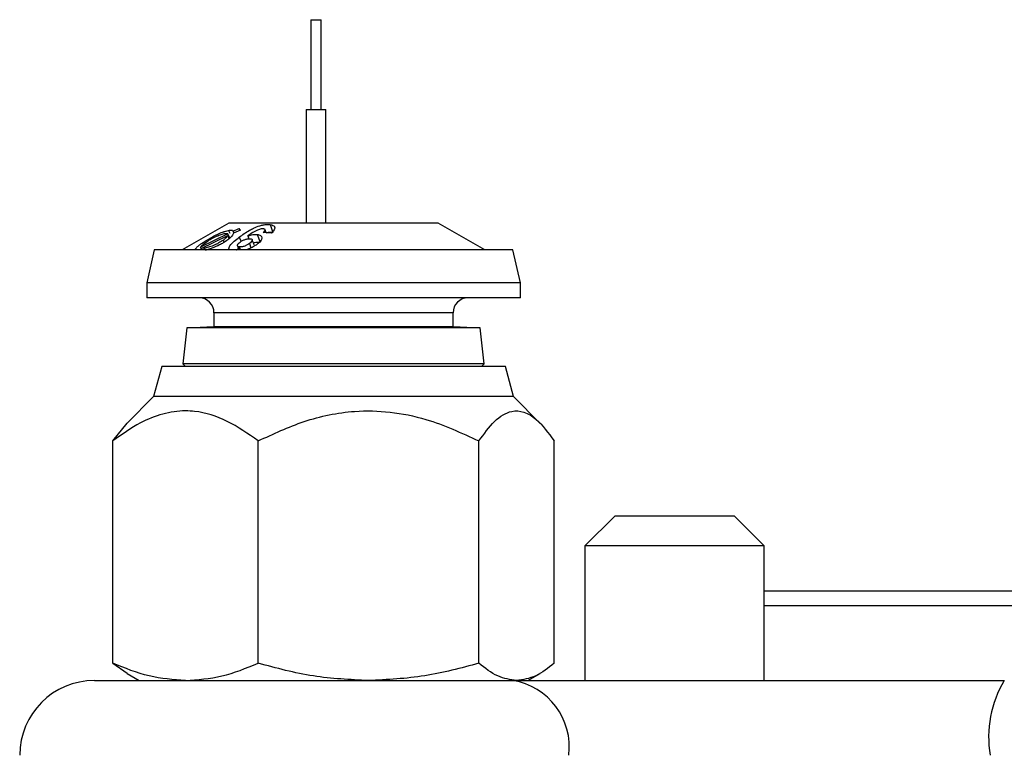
# Model space of a CAD drawing. Header units: millimetres. Extents: x 53.9 to 151.9, y 120 to 173.7.
# Tile 2 of 3: x 69.8 to 102.7, y 149.1 to 173.7. Entities that reach past the tile are written whole.
import ezdxf

# ---------------------------------------------------------------- set-up
doc = ezdxf.new("R2010")
doc.units = ezdxf.units.MM

msp = doc.modelspace()

# ---------------------------------------------------------------- linework, layer by layer
at = {"color": 7, "linetype": 'Continuous', "lineweight": 25}
for p, q in [((79.529, 173.744), (79.529, 170.744)), ((79.529, 173.744), (79.704, 173.744)), ((79.704, 173.744), (79.879, 173.744)), ((79.879, 170.744), (79.879, 173.744)), ((79.379, 170.744), (79.379, 166.944)), ((79.379, 170.744), (79.704, 170.744)), ((79.704, 170.744), (80.029, 170.744)), ((80.029, 166.944), (80.029, 170.744)), ((76.79, 166.944), (75.231, 166.044)), ((76.576, 166.64), (76.771, 166.696)), ((76.771, 166.696), (76.818, 166.607)), ((77.623, 166.944), (76.79, 166.944)), ((76.937, 166.669), (77.126, 166.757)), ((77.172, 166.71), (76.947, 166.609)), ((77.126, 166.757), (77.172, 166.71)), ((77.126, 166.757), (77.153, 166.701)), ((83.79, 166.944), (77.623, 166.944)), ((78.034, 166.62), (78.001, 166.716)), ((78.175, 166.892), (78.263, 166.632)), ((85.349, 166.044), (83.79, 166.944)), ((76.751, 166.582), (75.841, 166.135)), ((75.863, 166.096), (76.75, 166.524)), ((76.636, 166.304), (76.603, 166.375)), ((76.8, 166.42), (76.75, 166.524)), ((76.822, 166.438), (76.751, 166.582)), ((76.963, 166.616), (76.937, 166.669)), ((77.137, 166.471), (77.198, 166.328)), ((77.418, 166.511), (77.454, 166.419)), ((77.737, 166.563), (77.83, 166.303)), ((78.205, 166.604), (77.94, 166.628)), ((74.294, 166.044), (74.04, 164.944)), ((75.722, 166.044), (74.294, 166.044)), ((75.661, 166.045), (75.662, 166.044)), ((86.286, 166.044), (75.722, 166.044)), ((75.889, 166.044), (75.841, 166.135)), ((75.961, 166.101), (75.863, 166.096)), ((75.891, 166.044), (75.863, 166.096)), ((75.961, 166.101), (75.989, 166.044)), ((77.182, 166.044), (77.145, 166.145)), ((77.477, 166.259), (77.527, 166.114)), ((86.54, 164.944), (86.286, 166.044)), ((74.04, 164.944), (74.04, 164.444)), ((86.54, 164.944), (74.04, 164.944)), ((86.54, 164.444), (86.54, 164.944)), ((86.54, 164.444), (74.04, 164.444)), ((76.29, 163.944), (76.29, 163.467)), ((84.29, 163.467), (84.29, 163.944)), ((75.38, 163.444), (75.253, 162.231)), ((76.549, 163.444), (75.38, 163.444)), ((76.29, 163.467), (75.596, 163.444)), ((77.242, 163.467), (76.29, 163.467)), ((85.2, 163.444), (76.549, 163.444)), ((84.29, 163.467), (77.242, 163.467)), ((84.984, 163.444), (84.29, 163.467)), ((85.327, 162.231), (85.2, 163.444)), ((74.54, 162.144), (74.272, 161.144)), ((75.909, 162.144), (74.54, 162.144)), ((75.253, 162.231), (75.34, 162.144)), ((85.327, 162.231), (75.253, 162.231)), ((86.04, 162.144), (75.909, 162.144)), ((85.24, 162.144), (85.327, 162.231)), ((86.308, 161.144), (86.04, 162.144)), ((74.272, 161.144), (73.383, 160.255)), ((75.705, 161.144), (74.272, 161.144)), ((86.308, 161.144), (75.705, 161.144)), ((87.207, 160.245), (86.308, 161.144)), ((72.907, 159.656), (73.389, 160.249)), ((72.907, 152.224), (72.907, 159.656)), ((77.768, 152.224), (77.768, 159.656)), ((85.151, 152.224), (85.151, 159.656)), ((87.673, 152.224), (87.673, 159.656)), ((89.702, 157.144), (88.702, 156.144)), ((93.702, 157.144), (89.702, 157.144)), ((94.702, 156.144), (93.702, 157.144)), ((88.702, 156.144), (88.702, 151.644)), ((94.702, 156.144), (88.702, 156.144)), ((94.702, 151.644), (94.702, 156.144)), ((94.702, 154.644), (124.057, 154.644)), ((124.057, 154.144), (94.702, 154.144)), ((72.907, 152.224), (73.389, 151.895)), ((73.38, 151.88), (73.79, 151.644)), ((86.79, 151.644), (87.2, 151.88)), ((72.29, 151.644), (86.287, 151.644)), ((86.287, 151.644), (102.73, 151.644))]:
    msp.add_line(p, q, dxfattribs=at)
at = {"color": 8, "linetype": 'Continuous', "lineweight": 25}
msp.add_line((84.29, 163.944), (76.29, 163.944), dxfattribs=at)
at = {"color": 7, "linetype": 'Continuous', "lineweight": 25, "flags": 128}
msp.add_lwpolyline([(77.629, 166.214), (77.618, 166.247), (77.572, 166.376)], dxfattribs=at)
at = {"color": 7, "linetype": 'Continuous', "lineweight": 25}
for centre, radius, start, end in [((75.79, 163.944), 0.5, 0, 90), ((84.79, 163.944), 0.5, 90, 180), ((72.29, 149.144), 2.5, 90, 180), ((85.922, 149.417), 2.256, 353.0299, 80.6841), ((105.902, 149.746), 3.696, 149.106, 189.3818)]:
    msp.add_arc(centre, radius, start, end, dxfattribs=at)
for points, knots in [([(75.873, 166.259), (75.943, 166.305), (76.055, 166.38), (76.242, 166.485), (76.408, 166.57), (76.602, 166.656), (76.71, 166.682), (76.771, 166.696)], [0, 0, 0, 0, 0.250762, 0.402891, 0.560919, 0.750263, 1, 1, 1, 1]), ([(76.771, 166.696), (76.825, 166.704), (76.911, 166.715), (76.93, 166.681), (76.937, 166.669)], [0, 0, 0, 0, 0.6270752, 1, 1, 1, 1]), ([(77.137, 166.471), (77.245, 166.55), (77.389, 166.654), (77.631, 166.784), (77.792, 166.848), (77.944, 166.886), (78.05, 166.899), (78.126, 166.898), (78.163, 166.893), (78.175, 166.892)], [0, 0, 0, 0, 0.3702906, 0.4910523, 0.6715489, 0.7702387, 0.8747887, 0.9597665, 1, 1, 1, 1]), ([(77.946, 166.749), (77.934, 166.75), (77.91, 166.751), (77.863, 166.746), (77.806, 166.731), (77.733, 166.705), (77.592, 166.632), (77.493, 166.563), (77.418, 166.511)], [0, 0, 0, 0, 0.075874, 0.15417, 0.244769, 0.355088, 0.510561, 1, 1, 1, 1]), ([(77.94, 166.628), (77.959, 166.645), (77.984, 166.669), (78, 166.697), (78.003, 166.716), (77.995, 166.733), (77.973, 166.744), (77.954, 166.747), (77.946, 166.749)], [0, 0, 0, 0, 0.322048, 0.443751, 0.556716, 0.719724, 0.882537, 1, 1, 1, 1]), ([(78.175, 166.892), (78.207, 166.885), (78.266, 166.872), (78.312, 166.833), (78.326, 166.791), (78.319, 166.739), (78.28, 166.675), (78.23, 166.627), (78.205, 166.604)], [0, 0, 0, 0, 0.1934213, 0.3648583, 0.4911053, 0.613232, 0.8122894, 1, 1, 1, 1]), ([(76.603, 166.375), (76.554, 166.341), (76.481, 166.291), (76.362, 166.231), (76.243, 166.177), (76.094, 166.125), (76.005, 166.109), (75.961, 166.101)], [0, 0, 0, 0, 0.249378, 0.376369, 0.5003, 0.74998, 1, 1, 1, 1]), ([(76.755, 166.383), (76.706, 166.349), (76.623, 166.29), (76.438, 166.191), (76.27, 166.118), (76.106, 166.059), (76.036, 166.041), (75.997, 166.031)], [0, 0, 0, 0, 0.231904, 0.388039, 0.709163, 0.834885, 1, 1, 1, 1]), ([(76.012, 166.294), (76.059, 166.326), (76.154, 166.39), (76.302, 166.469), (76.414, 166.522), (76.523, 166.566), (76.589, 166.582), (76.632, 166.592)], [0, 0, 0, 0, 0.249593, 0.499442, 0.624755, 0.74921, 1, 1, 1, 1]), ([(76.75, 166.524), (76.734, 166.501), (76.703, 166.456), (76.636, 166.402), (76.603, 166.375)], [0, 0, 0, 0, 0.500177, 1, 1, 1, 1]), ([(76.632, 166.592), (76.662, 166.596), (76.716, 166.603), (76.74, 166.589), (76.751, 166.582)], [0, 0, 0, 0, 0.543139, 1, 1, 1, 1]), ([(76.947, 166.609), (76.933, 166.576), (76.912, 166.527), (76.835, 166.447), (76.782, 166.404), (76.755, 166.383)], [0, 0, 0, 0, 0.499218, 0.749575, 1, 1, 1, 1]), ([(76.802, 166.066), (76.8, 166.068), (76.788, 166.085), (76.794, 166.125), (76.834, 166.21), (76.956, 166.329), (77.08, 166.426), (77.137, 166.471)], [0, 0, 0, 0, 0.028435, 0.188164, 0.337412, 0.690501, 1, 1, 1, 1]), ([(77.166, 166.307), (77.19, 166.324), (77.225, 166.348), (77.283, 166.378), (77.33, 166.396), (77.376, 166.41), (77.437, 166.422), (77.475, 166.421), (77.499, 166.42)], [0, 0, 0, 0, 0.250021, 0.377696, 0.500303, 0.625327, 0.750714, 1, 1, 1, 1]), ([(77.418, 166.511), (77.461, 166.525), (77.534, 166.549), (77.646, 166.568), (77.703, 166.565), (77.737, 166.563)], [0, 0, 0, 0, 0.369969, 0.624315, 1, 1, 1, 1]), ([(77.499, 166.42), (77.522, 166.415), (77.554, 166.408), (77.572, 166.384), (77.574, 166.363), (77.563, 166.338), (77.534, 166.303), (77.5, 166.276), (77.477, 166.259)], [0, 0, 0, 0, 0.255767, 0.375462, 0.499287, 0.619483, 0.749667, 1, 1, 1, 1]), ([(77.737, 166.563), (77.777, 166.554), (77.843, 166.539), (77.894, 166.479), (77.895, 166.397), (77.824, 166.302), (77.753, 166.248), (77.728, 166.229)], [0, 0, 0, 0, 0.220632, 0.363045, 0.616111, 0.860825, 1, 1, 1, 1]), ([(78.033, 166.621), (78.071, 166.627), (78.156, 166.642), (78.225, 166.636), (78.263, 166.632)], [0, 0, 0, 0, 0.438095, 1, 1, 1, 1]), ([(75.661, 166.045), (75.663, 166.054), (75.666, 166.067), (75.686, 166.101), (75.732, 166.151), (75.809, 166.213), (75.86, 166.249), (75.873, 166.259)], [0, 0, 0, 0, 0.178962, 0.271524, 0.601501, 0.891542, 1, 1, 1, 1]), ([(75.841, 166.135), (75.859, 166.158), (75.896, 166.205), (75.973, 166.264), (76.012, 166.294)], [0, 0, 0, 0, 0.500759, 1, 1, 1, 1]), ([(77.046, 166.044), (77.05, 166.048), (77.066, 166.066), (77.091, 166.085), (77.109, 166.099)], [0, 0, 0, 0, 0.2731234, 1, 1, 1, 1]), ([(77.145, 166.145), (77.133, 166.147), (77.11, 166.15), (77.08, 166.168), (77.07, 166.193), (77.082, 166.226), (77.109, 166.261), (77.144, 166.289), (77.166, 166.307)], [0, 0, 0, 0, 0.1252531, 0.2503528, 0.4996035, 0.6232316, 0.7500211, 1, 1, 1, 1]), ([(77.077, 166.181), (77.094, 166.137), (77.112, 166.091), (77.129, 166.046), (77.13, 166.044)], [0, 0, 0, 0, 0.956699, 1, 1, 1, 1]), ([(77.477, 166.259), (77.454, 166.242), (77.419, 166.217), (77.363, 166.188), (77.317, 166.169), (77.27, 166.155), (77.207, 166.143), (77.17, 166.144), (77.145, 166.145)], [0, 0, 0, 0, 0.250339, 0.383958, 0.500639, 0.623708, 0.750916, 1, 1, 1, 1]), ([(77.728, 166.229), (77.686, 166.201), (77.606, 166.148), (77.472, 166.083), (77.383, 166.056), (77.344, 166.044)], [0, 0, 0, 0, 0.387959, 0.73598, 1, 1, 1, 1]), ([(77.606, 166.279), (77.607, 166.28), (77.635, 166.289), (77.689, 166.3), (77.764, 166.308), (77.807, 166.304), (77.83, 166.303)], [0, 0, 0, 0, 0.01687, 0.330494, 0.646082, 1, 1, 1, 1]), ([(77.768, 159.656), (77.429, 159.895), (76.751, 160.371), (75.912, 160.635), (75.184, 160.676), (74.57, 160.584), (73.747, 160.256), (73.21, 159.873), (72.907, 159.656)], [0, 0, 0, 0, 0.22035, 0.439656, 0.499864, 0.651145, 0.802655, 1, 1, 1, 1]), ([(77.768, 159.656), (78.274, 159.891), (79.302, 160.371), (80.814, 160.685), (82.196, 160.655), (83.616, 160.364), (84.57, 159.924), (85.151, 159.656)], [0, 0, 0, 0, 0.216191, 0.439774, 0.593429, 0.752219, 1, 1, 1, 1]), ([(85.151, 159.656), (85.324, 159.891), (85.675, 160.371), (86.192, 160.685), (86.664, 160.655), (87.149, 160.364), (87.474, 159.924), (87.673, 159.656)], [0, 0, 0, 0, 0.216191, 0.439774, 0.593429, 0.752219, 1, 1, 1, 1]), ([(75.338, 151.644), (74.93, 151.673), (74.107, 151.732), (73.31, 152.059), (72.907, 152.224)], [0, 0, 0, 0, 0.4945107, 1, 1, 1, 1]), ([(75.338, 151.644), (75.745, 151.673), (76.569, 151.732), (77.366, 152.059), (77.768, 152.224)], [0, 0, 0, 0, 0.494511, 1, 1, 1, 1]), ([(81.46, 151.644), (80.841, 151.673), (79.591, 151.732), (78.38, 152.059), (77.768, 152.224)], [0, 0, 0, 0, 0.494511, 1, 1, 1, 1]), ([(85.151, 152.224), (84.552, 152.062), (83.342, 151.734), (82.091, 151.674), (81.46, 151.644)], [0, 0, 0, 0, 0.495458, 1, 1, 1, 1]), ([(86.412, 151.644), (86.201, 151.673), (85.774, 151.732), (85.36, 152.059), (85.151, 152.224)], [0, 0, 0, 0, 0.494511, 1, 1, 1, 1]), ([(87.673, 152.224), (87.468, 152.062), (87.055, 151.734), (86.628, 151.674), (86.412, 151.644)], [0, 0, 0, 0, 0.495458, 1, 1, 1, 1])]:
    msp.add_open_spline(points, degree=3, knots=knots, dxfattribs=at)

doc.saveas('drawing.dxf')
